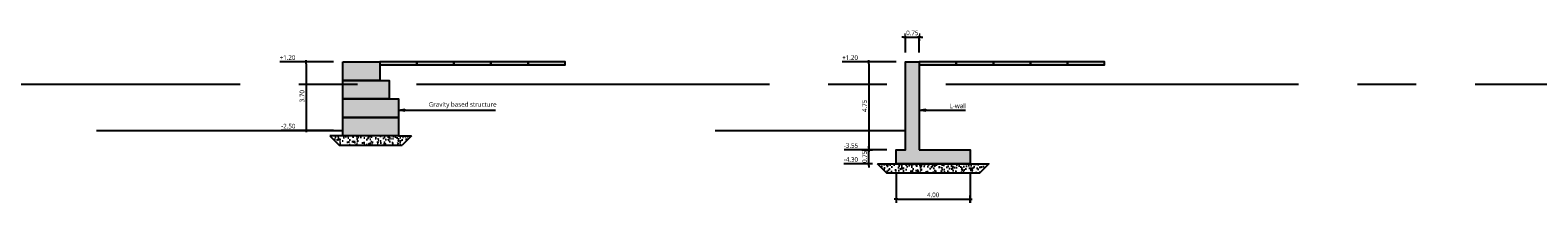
# Model space of a CAD drawing. Header units: metres. Extents: x 2831 to 4656, y -1529 to 547.
# Tile 11 of 20: x 4174 to 4255, y -1466 to -1457. Entities that reach past the tile are written whole.
import ezdxf

# ---------------------------------------------------------------- set-up
doc = ezdxf.new("R2010")
doc.units = ezdxf.units.M
doc.linetypes.add('06 Sections$0$CENTER2', pattern=[28.575000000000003, 19.05, -3.175, 3.175, -3.175])
for name, color, linetype in [('06 Sections$0$H000B2-HATCH-018', 1, 'Continuous'), ('06 Sections$0$H000BU-HATCH-K251', 251, 'Continuous'), ('06 Sections$0$H000BW-HATCH-K253', 253, 'Continuous'), ('06 Sections$0$H000E4-GEN-035', 3, 'Continuous'), ('06 Sections$0$H000E5-GEN-050', 4, 'Continuous'), ('06 Sections$0$H000H3-TEXT-025', 7, 'Continuous'), ('06 Sections$0$H000S3-DIM-025', 7, 'Continuous'), ('06 Sections$0$H030L2-SYS-018', 1, '06 Sections$0$CENTER2')]:
    doc.layers.add(name, color=color, linetype=linetype)
doc.styles.add('06 Sections$0$ISO', font='segoeui.ttf')
doc.dimstyles.new('06 Sections$0$WB-M100', dxfattribs={"dimscale": 0.1, "dimtxt": 2.5, "dimasz": 1, "dimexe": 2, "dimexo": 5, "dimgap": 1, "dimtad": 1, "dimzin": 0, "dimdsep": 46, "dimtxsty": '06 Sections$0$ISO', "dimblk1": '06 Sections$0$dimdot', "dimblk2": '06 Sections$0$dimdot', "dimsah": 1, "dimcen": 0, "dimdle": 2, "dimclrd": 256, "dimclre": 256, "dimclrt": 256, "dimadec": 0, "dimazin": 0, "dimtp": 1, "dimtfac": 1, "dimtix": 1, "dimtmove": 0, "dimatfit": 3, "dimldrblk": '06 Sections$0$dimpijl', "dimfxl": 2, "dimtolj": 1, "dimtzin": 1, "dimlwd": -1, "dimlwe": -1, "dimarcsym": 0})

# ---------------------------------------------------------------- blocks, each defined once
blk = doc.blocks.new('06 Sections$0$dimdot')
blk.add_line((-1.002423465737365, 0), (0.9975765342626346, 0))
at = {"const_width": 0.5}
blk.add_lwpolyline([(-0.2524234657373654, 0, 1), (0.2475765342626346, 0, 1)], format="xyb", close=True, dxfattribs=at)
blk.add_lwpolyline([(-0.002423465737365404, -2), (-0.002423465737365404, 2)])
blk = doc.blocks.new('*D446')
at = {"layer": '06 Sections$0$H000S3-DIM-025', "transparency": 16777216}
for p, q in [((881.3236780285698, 1.2), (879.6523730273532, 1.2)), ((879.8523730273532, 1.099999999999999), (879.8523730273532, -2.400000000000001)), ((879.9641014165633, -2.500000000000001), (879.6523730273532, -2.500000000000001))]:
    blk.add_line(p, q, dxfattribs=at)
at = {"layer": '06 Sections$0$H000S3-DIM-025', "transparency": 16777216, "xscale": 0.1, "yscale": 0.1, "zscale": 0.1}
for p, rotation in [((879.8523730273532, 1.2), 90), ((879.8523730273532, -2.500000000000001), 270)]:
    blk.add_blockref('06 Sections$0$dimdot', p, dxfattribs=dict(at, rotation=rotation))
at = {"layer": '06 Sections$0$H000S3-DIM-025', "transparency": 16777216, "insert": (879.6231017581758, -0.6500000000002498), "char_height": 0.25, "attachment_point": 5, "rotation": 90, "style": '06 Sections$0$ISO', "bg_fill": 3, "box_fill_scale": 1.1, "bg_fill_color": 256, "bg_fill_true_color": 13158600, "bg_fill_transparency": 0}
blk.add_mtext('\\A1;3.70', dxfattribs=at)
blk = doc.blocks.new('06 Sections$0$dimpijl')
at = {"linetype": 'Continuous'}
blk.add_hatch(color=256, dxfattribs=at).paths.add_polyline_path([(-8.881784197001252e-16, -3.642919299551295e-17), (-3.5, 0.5833333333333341), (-3.5, -0.5833333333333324)])
for p, q in [((-3.5, 0.5833333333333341), (0, 0)), ((-3.5, 0.5833333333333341), (-3.5, -0.5833333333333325)), ((0, 0), (-3.5, -0.5833333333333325))]:
    blk.add_line(p, q, dxfattribs=at)
blk = doc.blocks.new('*D374')
at = {"layer": '06 Sections$0$H000S3-DIM-025', "transparency": 16777216}
for p, q in [((879.5623801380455, 1.20024234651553), (878.4184122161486, 1.20024234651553)), ((879.7623801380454, 1.2), (879.5623801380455, 1.20024234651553)), ((881.3236780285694, 1.2), (879.7623801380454, 1.2))]:
    blk.add_line(p, q, dxfattribs=at)
at = {"layer": '06 Sections$0$H000S3-DIM-025', "transparency": 16777216, "insert": (878.840396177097, 1.430210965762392), "char_height": 0.25, "attachment_point": 5, "style": '06 Sections$0$ISO', "bg_fill": 3, "box_fill_scale": 1.1, "bg_fill_color": 256, "bg_fill_true_color": 13158600, "bg_fill_transparency": 0}
blk.add_mtext('\\A1;+1.20', dxfattribs=at)
blk = doc.blocks.new('*D447')
at = {"layer": '06 Sections$0$H000S3-DIM-025', "transparency": 16777216}
for p, q in [((911.6939821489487, 1.200000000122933), (910.0226771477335, 1.200000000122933)), ((910.2226771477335, 1.100000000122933), (910.2226771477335, -3.450000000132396)), ((911.1939821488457, -3.550000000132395), (910.0226771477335, -3.550000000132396))]:
    blk.add_line(p, q, dxfattribs=at)
at = {"layer": '06 Sections$0$H000S3-DIM-025', "transparency": 16777216, "xscale": 0.1, "yscale": 0.1, "zscale": 0.1}
for p, rotation in [((910.2226771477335, 1.200000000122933), 90), ((910.2226771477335, -3.550000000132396), 270)]:
    blk.add_blockref('06 Sections$0$dimdot', p, dxfattribs=dict(at, rotation=rotation))
at = {"layer": '06 Sections$0$H000S3-DIM-025', "transparency": 16777216, "insert": (909.9954979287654, -1.175000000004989), "char_height": 0.25, "attachment_point": 5, "rotation": 90, "style": '06 Sections$0$ISO', "bg_fill": 3, "box_fill_scale": 1.1, "bg_fill_color": 256, "bg_fill_true_color": 13158600, "bg_fill_transparency": 0}
blk.add_mtext('\\A1;4.75', dxfattribs=at)
blk = doc.blocks.new('*D375')
at = {"layer": '06 Sections$0$H000S3-DIM-025', "transparency": 16777216}
for p, q in [((909.9326842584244, 1.200242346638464), (908.7887163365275, 1.200242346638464)), ((910.1326842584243, 1.200000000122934), (909.9326842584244, 1.200242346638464)), ((911.6939821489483, 1.200000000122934), (910.1326842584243, 1.200000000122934))]:
    blk.add_line(p, q, dxfattribs=at)
at = {"layer": '06 Sections$0$H000S3-DIM-025', "transparency": 16777216, "insert": (909.2107002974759, 1.430210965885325), "char_height": 0.25, "attachment_point": 5, "style": '06 Sections$0$ISO', "bg_fill": 3, "box_fill_scale": 1.1, "bg_fill_color": 256, "bg_fill_true_color": 13158600, "bg_fill_transparency": 0}
blk.add_mtext('\\A1;+1.20', dxfattribs=at)
blk = doc.blocks.new('*D376')
at = {"layer": '06 Sections$0$H000S3-DIM-025', "transparency": 16777216}
for p, q in [((879.5623801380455, -2.49975765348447), (878.5045349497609, -2.49975765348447)), ((879.7623801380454, -2.5), (879.5623801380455, -2.49975765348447)), ((881.3236780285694, -2.5), (879.7623801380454, -2.5))]:
    blk.add_line(p, q, dxfattribs=at)
at = {"layer": '06 Sections$0$H000S3-DIM-025', "transparency": 16777216, "insert": (878.8834575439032, -2.270486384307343), "char_height": 0.25, "attachment_point": 5, "style": '06 Sections$0$ISO', "bg_fill": 3, "box_fill_scale": 1.1, "bg_fill_color": 256, "bg_fill_true_color": 13158600, "bg_fill_transparency": 0}
blk.add_mtext('\\A1;-2.50', dxfattribs=at)
blk = doc.blocks.new('*D448')
at = {"layer": '06 Sections$0$H000S3-DIM-025', "transparency": 16777216}
for p, q in [((911.1939821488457, -3.550000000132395), (910.0226771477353, -3.550000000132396)), ((910.2226771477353, -3.450000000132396), (910.2226771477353, -3.350000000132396)), ((910.2226771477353, -4.300000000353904), (910.2226771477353, -3.550000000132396)), ((910.1939821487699, -4.300000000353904), (910.0226771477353, -4.300000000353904)), ((910.2226771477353, -4.400000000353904), (910.2226771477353, -4.500000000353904))]:
    blk.add_line(p, q, dxfattribs=at)
at = {"layer": '06 Sections$0$H000S3-DIM-025', "transparency": 16777216, "xscale": 0.1, "yscale": 0.1, "zscale": 0.1}
for p, rotation in [((910.2226771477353, -3.550000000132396), 270), ((910.2226771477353, -4.300000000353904), 90)]:
    blk.add_blockref('06 Sections$0$dimdot', p, dxfattribs=dict(at, rotation=rotation))
at = {"layer": '06 Sections$0$H000S3-DIM-025', "transparency": 16777216, "insert": (909.993405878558, -3.925000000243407), "char_height": 0.25, "attachment_point": 5, "rotation": 90, "style": '06 Sections$0$ISO', "bg_fill": 3, "box_fill_scale": 1.1, "bg_fill_color": 256, "bg_fill_true_color": 13158600, "bg_fill_transparency": 0}
blk.add_mtext('\\A1;0.75', dxfattribs=at)
blk = doc.blocks.new('*D377')
at = {"layer": '06 Sections$0$H000S3-DIM-025', "transparency": 16777216}
for p, q in [((909.9326842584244, -3.549272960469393), (908.883730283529, -3.549272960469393)), ((910.1326842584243, -3.550000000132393), (909.9326842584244, -3.549272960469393)), ((911.1939821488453, -3.550000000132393), (910.1326842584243, -3.550000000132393))]:
    blk.add_line(p, q, dxfattribs=at)
at = {"layer": '06 Sections$0$H000S3-DIM-025', "transparency": 16777216, "insert": (909.2582072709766, -3.320001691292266), "char_height": 0.25, "attachment_point": 5, "style": '06 Sections$0$ISO', "bg_fill": 3, "box_fill_scale": 1.1, "bg_fill_color": 256, "bg_fill_true_color": 13158600, "bg_fill_transparency": 0}
blk.add_mtext('\\A1;-3.55', dxfattribs=at)
blk = doc.blocks.new('*D378')
at = {"layer": '06 Sections$0$H000S3-DIM-025', "transparency": 16777216}
for p, q in [((909.9326842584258, -4.299757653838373), (908.8748390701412, -4.299757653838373)), ((910.1326842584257, -4.300000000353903), (909.9326842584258, -4.299757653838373)), ((910.1939821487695, -4.300000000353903), (910.1326842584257, -4.300000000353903))]:
    blk.add_line(p, q, dxfattribs=at)
at = {"layer": '06 Sections$0$H000S3-DIM-025', "transparency": 16777216, "insert": (909.2537616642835, -4.070486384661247), "char_height": 0.25, "attachment_point": 5, "style": '06 Sections$0$ISO', "bg_fill": 3, "box_fill_scale": 1.1, "bg_fill_color": 256, "bg_fill_true_color": 13158600, "bg_fill_transparency": 0}
blk.add_mtext('\\A1;-4.30', dxfattribs=at)
blk = doc.blocks.new('*D449')
at = {"layer": '06 Sections$0$H000S3-DIM-025', "transparency": 16777216}
for p, q in [((911.693982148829, -4.800000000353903), (911.693982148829, -6.409226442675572)), ((915.693982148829, -4.800000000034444), (915.693982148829, -6.409226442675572)), ((911.7939821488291, -6.209226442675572), (915.593982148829, -6.209226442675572))]:
    blk.add_line(p, q, dxfattribs=at)
at = {"layer": '06 Sections$0$H000S3-DIM-025', "transparency": 16777216, "xscale": 0.1, "yscale": 0.1, "zscale": 0.1, "rotation": 180}
blk.add_blockref('06 Sections$0$dimdot', (911.693982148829, -6.209226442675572), dxfattribs=at)
at = {"layer": '06 Sections$0$H000S3-DIM-025', "transparency": 16777216, "xscale": 0.1, "yscale": 0.1, "zscale": 0.1}
blk.add_blockref('06 Sections$0$dimdot', (915.693982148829, -6.209226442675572), dxfattribs=at)
at = {"layer": '06 Sections$0$H000S3-DIM-025', "transparency": 16777216, "insert": (913.693982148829, -5.979955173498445), "char_height": 0.25, "attachment_point": 5, "style": '06 Sections$0$ISO', "bg_fill": 3, "box_fill_scale": 1.1, "bg_fill_color": 256, "bg_fill_true_color": 13158600, "bg_fill_transparency": 0}
blk.add_mtext('\\A1;4.00', dxfattribs=at)
blk = doc.blocks.new('*D450')
at = {"layer": '06 Sections$0$H000S3-DIM-025', "transparency": 16777216}
for p, q in [((912.0939821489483, 2.534117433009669), (911.9939821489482, 2.534117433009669)), ((912.1939821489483, 1.700000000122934), (912.1939821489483, 2.734117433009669)), ((912.1939821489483, 2.534117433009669), (912.9439821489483, 2.534117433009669)), ((912.9439821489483, 1.70000000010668), (912.9439821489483, 2.734117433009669)), ((913.0439821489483, 2.534117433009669), (913.1439821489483, 2.534117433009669))]:
    blk.add_line(p, q, dxfattribs=at)
at = {"layer": '06 Sections$0$H000S3-DIM-025', "transparency": 16777216, "xscale": 0.1, "yscale": 0.1, "zscale": 0.1}
blk.add_blockref('06 Sections$0$dimdot', (912.1939821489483, 2.534117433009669), dxfattribs=at)
at = {"layer": '06 Sections$0$H000S3-DIM-025', "transparency": 16777216, "xscale": 0.1, "yscale": 0.1, "zscale": 0.1, "rotation": 180}
blk.add_blockref('06 Sections$0$dimdot', (912.9439821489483, 2.534117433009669), dxfattribs=at)
at = {"layer": '06 Sections$0$H000S3-DIM-025', "transparency": 16777216, "insert": (912.5689821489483, 2.763388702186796), "char_height": 0.25, "attachment_point": 5, "style": '06 Sections$0$ISO', "bg_fill": 3, "box_fill_scale": 1.1, "bg_fill_color": 256, "bg_fill_true_color": 13158600, "bg_fill_transparency": 0}
blk.add_mtext('\\A1;0.75', dxfattribs=at)
blk = doc.blocks.new('06 Sections')
at = {"layer": '06 Sections$0$H000B2-HATCH-018'}
h = blk.add_hatch(dxfattribs=at)
h.set_pattern_fill('AR-CONC', color=256, scale=0.003)
h.set_pattern_definition([(49.99999999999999, (295.7182770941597, -0.4118090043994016), (0.546554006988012, -0.04781725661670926), [0.05715000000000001, -0.62865]), (355, (295.7182770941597, -0.4118090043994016), (-0.105730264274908, 0.5731705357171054), [0.04572, -0.50292175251]), (100.4514447, (295.7638231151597, -0.4157937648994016), (0.4408237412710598, 0.5253532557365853), [0.04857002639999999, -0.5342707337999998]), (46.18420000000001, (295.7182770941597, -0.2594090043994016), (0.8132371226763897, -0.1261269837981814), [0.085725, -0.942975]), (96.63555760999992, (295.7860467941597, -0.2699195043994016), (0.712212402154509, 0.7422783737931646), [0.07285506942, -0.80140682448]), (351.1841511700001, (295.7182770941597, -0.2594090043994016), (0.7122124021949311, 0.742278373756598), [0.06857990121, -0.75437919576]), (21, (295.7944770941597, -0.2975090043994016), (0.4548431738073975, -0.3067955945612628), [0.05715000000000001, -0.62865]), (326.0000000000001, (295.7944770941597, -0.2975090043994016), (0.1854060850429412, 0.5525638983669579), [0.04572, -0.5029199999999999]), (71.45144499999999, (295.8323806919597, -0.3230753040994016), (0.6402492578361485, 0.2457683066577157), [0.04857002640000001, -0.5342698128]), (37.50000000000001, (295.7182770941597, -0.4118090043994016), (0.00926580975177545, 0.2536651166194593), [0, -0.496824, 0, -0.51054, 0, -0.5048250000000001]), (7.499999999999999, (295.7182770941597, -0.4118090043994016), (0.2004589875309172, 0.3005417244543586), [0, -0.291084, 0, -0.485394, 0, -0.192405]), (327.5, (295.5483510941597, -0.4118090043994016), (0.4067717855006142, -0.01718623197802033), [0, -0.1905, 0, -0.59436, 0, -0.78867]), (317.5, (295.4721510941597, -0.4118090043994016), (0.4443875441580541, 0.07627947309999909), [0, -0.24765, 0, -0.394716, 0, -0.56007])])
h.paths.add_polyline_path([(881.1236780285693, -2.8), (881.6236780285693, -3.3), (885.0236780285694, -3.3), (885.5236780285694, -2.8)])
h = blk.add_hatch(dxfattribs=at)
h.set_pattern_fill('AR-CONC', color=256, scale=0.003)
h.set_pattern_definition([(49.99999999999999, (326.137139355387, -1.973699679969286), (0.546554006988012, -0.04781725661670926), [0.05715000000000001, -0.62865]), (355, (326.137139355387, -1.973699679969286), (-0.105730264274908, 0.5731705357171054), [0.04572, -0.50292175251]), (100.4514447, (326.182685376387, -1.977684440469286), (0.4408237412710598, 0.5253532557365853), [0.04857002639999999, -0.5342707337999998]), (46.18420000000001, (326.137139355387, -1.821299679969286), (0.8132371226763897, -0.1261269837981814), [0.085725, -0.942975]), (96.63555760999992, (326.204909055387, -1.831810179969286), (0.712212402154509, 0.7422783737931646), [0.07285506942, -0.80140682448]), (351.1841511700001, (326.137139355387, -1.821299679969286), (0.7122124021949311, 0.742278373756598), [0.06857990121, -0.75437919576]), (21, (326.213339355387, -1.859399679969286), (0.4548431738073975, -0.3067955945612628), [0.05715000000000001, -0.62865]), (326.0000000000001, (326.213339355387, -1.859399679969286), (0.1854060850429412, 0.5525638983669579), [0.04572, -0.5029199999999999]), (71.45144499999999, (326.251242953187, -1.884965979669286), (0.6402492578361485, 0.2457683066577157), [0.04857002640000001, -0.5342698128]), (37.50000000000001, (326.137139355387, -1.973699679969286), (0.00926580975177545, 0.2536651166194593), [0, -0.496824, 0, -0.51054, 0, -0.5048250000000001]), (7.499999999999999, (326.137139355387, -1.973699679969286), (0.2004589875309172, 0.3005417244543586), [0, -0.291084, 0, -0.485394, 0, -0.192405]), (327.5, (325.967213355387, -1.973699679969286), (0.4067717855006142, -0.01718623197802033), [0, -0.1905, 0, -0.59436, 0, -0.78867]), (317.5, (325.891013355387, -1.973699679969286), (0.4443875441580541, 0.07627947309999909), [0, -0.24765, 0, -0.394716, 0, -0.56007])])
h.paths.add_polyline_path([(910.6939821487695, -4.300000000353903), (911.1939821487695, -4.800000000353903), (916.193982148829, -4.800000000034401), (916.693982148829, -4.300000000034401)])
at = {"layer": '06 Sections$0$H000BU-HATCH-K251'}
h = blk.add_hatch(color=256, dxfattribs=at)
h.dxf.hatch_style = 1
h.paths.add_polyline_path([(883.8236780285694, 1.2), (883.8236780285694, 1.05), (885.8236780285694, 1.05), (885.8236780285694, 1.2)])
h = blk.add_hatch(color=256, dxfattribs=at)
h.dxf.hatch_style = 1
h.paths.add_polyline_path([(885.8236780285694, 1.2), (885.8236780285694, 1.05), (887.8236780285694, 1.05), (887.8236780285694, 1.2)])
h = blk.add_hatch(color=256, dxfattribs=at)
h.dxf.hatch_style = 1
h.paths.add_polyline_path([(887.8236780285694, 1.2), (887.8236780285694, 1.05), (889.8236780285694, 1.05), (889.8236780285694, 1.2)])
h = blk.add_hatch(color=256, dxfattribs=at)
h.dxf.hatch_style = 1
h.paths.add_polyline_path([(889.8236780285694, 1.2), (889.8236780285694, 1.05), (891.8236780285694, 1.05), (891.8236780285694, 1.2)])
h = blk.add_hatch(color=256, dxfattribs=at)
h.dxf.hatch_style = 1
h.paths.add_polyline_path([(891.8236780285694, 1.2), (891.8236780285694, 1.05), (893.8236780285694, 1.05), (893.8236780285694, 1.2)])
h = blk.add_hatch(color=256, dxfattribs=at)
h.dxf.hatch_style = 1
h.paths.add_polyline_path([(912.9439821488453, -3.55000000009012), (915.6939821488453, -3.549999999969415), (915.693982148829, -4.299999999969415), (911.693982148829, -4.300000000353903), (911.6939821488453, -3.550000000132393), (912.1939821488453, -3.550000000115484), (912.1939821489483, 1.200000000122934), (912.9439821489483, 1.20000000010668), (912.9439821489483, 0.9500000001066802)])
h = blk.add_hatch(color=256, dxfattribs=at)
h.dxf.hatch_style = 1
h.paths.add_polyline_path([(912.9439821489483, 1.20000000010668), (912.9439821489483, 1.05000000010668), (922.9439821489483, 1.05000000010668), (922.9439821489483, 1.20000000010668)])
at = {"layer": '06 Sections$0$H000BW-HATCH-K253'}
h = blk.add_hatch(color=256, dxfattribs=at)
h.dxf.hatch_style = 1
h.paths.add_polyline_path([(883.8236780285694, 0.2000000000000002), (883.8236780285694, 1.2), (881.8236780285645, 1.199999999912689), (881.8236780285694, 0.2000000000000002)])
h = blk.add_hatch(color=256, dxfattribs=at)
h.dxf.hatch_style = 1
h.paths.add_polyline_path([(884.3236780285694, -0.7999999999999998), (884.3236780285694, 0.2000000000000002), (881.8236780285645, 0.1999999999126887), (881.8236780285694, -0.7999999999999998)])
h = blk.add_hatch(color=256, dxfattribs=at)
h.dxf.hatch_style = 1
h.paths.add_polyline_path([(884.8236780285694, -1.8), (884.8236780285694, -0.7999999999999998), (881.8236780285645, -0.8000000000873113), (881.8236780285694, -1.8)])
h = blk.add_hatch(color=256, dxfattribs=at)
h.dxf.hatch_style = 1
h.paths.add_polyline_path([(884.8236780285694, -2.8), (884.8236780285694, -1.8), (881.8236780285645, -1.800000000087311), (881.8236780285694, -2.8)])
at = {"layer": '06 Sections$0$H000E4-GEN-035'}
for p, q in [((868.5281478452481, -2.5), (881.8236780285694, -2.5)), ((881.8236780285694, -2.8), (881.1236780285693, -2.8)), ((881.1236780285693, -2.8), (881.6236780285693, -3.3)), ((884.8236780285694, -2.8), (885.5236780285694, -2.8)), ((885.5236780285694, -2.8), (885.0236780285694, -3.3)), ((901.9332987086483, -2.5), (912.193982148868, -2.5)), ((881.6236780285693, -3.3), (885.0236780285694, -3.3))]:
    blk.add_line(p, q, dxfattribs=at)
for points in [[(883.8236780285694, 1.05), (885.8236780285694, 1.05), (885.8236780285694, 1.2), (883.8236780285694, 1.2)], [(885.8236780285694, 1.05), (887.8236780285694, 1.05), (887.8236780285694, 1.2), (885.8236780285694, 1.2)], [(887.8236780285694, 1.05), (889.8236780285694, 1.05), (889.8236780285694, 1.2), (887.8236780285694, 1.2)], [(889.8236780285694, 1.05), (891.8236780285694, 1.05), (891.8236780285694, 1.2), (889.8236780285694, 1.2)], [(891.8236780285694, 1.05), (893.8236780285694, 1.05), (893.8236780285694, 1.2), (891.8236780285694, 1.2)]]:
    blk.add_lwpolyline(points, close=True, dxfattribs=at)
at = {"layer": '06 Sections$0$H000E4-GEN-035', "elevation": 2.384185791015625e-10}
for points in [[(912.9439821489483, 1.05000000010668), (914.9439821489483, 1.05000000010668), (914.9439821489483, 1.20000000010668), (912.9439821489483, 1.20000000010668)], [(914.9439821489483, 1.05000000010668), (916.9439821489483, 1.05000000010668), (916.9439821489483, 1.20000000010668), (914.9439821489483, 1.20000000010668)], [(916.9439821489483, 1.05000000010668), (918.9439821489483, 1.05000000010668), (918.9439821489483, 1.20000000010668), (916.9439821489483, 1.20000000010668)], [(918.9439821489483, 1.05000000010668), (920.9439821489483, 1.05000000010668), (920.9439821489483, 1.20000000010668), (918.9439821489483, 1.20000000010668)], [(920.9439821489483, 1.05000000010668), (922.9439821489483, 1.05000000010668), (922.9439821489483, 1.20000000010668), (920.9439821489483, 1.20000000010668)], [(910.6939821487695, -4.300000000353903), (916.693982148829, -4.300000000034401), (916.193982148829, -4.800000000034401), (911.1939821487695, -4.800000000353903)]]:
    blk.add_lwpolyline(points, close=True, dxfattribs=at)
at = {"layer": '06 Sections$0$H000E5-GEN-050'}
for points in [[(881.8236780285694, 1.2), (883.8236780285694, 1.2), (883.8236780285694, 0.2000000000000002), (881.8236780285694, 0.2000000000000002)], [(881.8236780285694, 0.2000000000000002), (884.3236780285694, 0.2000000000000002), (884.3236780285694, -0.7999999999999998), (881.8236780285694, -0.7999999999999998)], [(881.8236780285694, -0.7999999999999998), (884.8236780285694, -0.7999999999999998), (884.8236780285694, -1.8), (881.8236780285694, -1.8)], [(881.8236780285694, -1.8), (884.8236780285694, -1.8), (884.8236780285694, -2.8), (881.8236780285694, -2.8)]]:
    blk.add_lwpolyline(points, close=True, dxfattribs=at)
at = {"layer": '06 Sections$0$H000E5-GEN-050', "elevation": 2.384185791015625e-10}
blk.add_lwpolyline([(912.9439821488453, -3.55000000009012), (915.6939821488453, -3.550000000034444), (915.693982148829, -4.300000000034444), (911.693982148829, -4.300000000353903), (911.6939821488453, -3.550000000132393), (912.1939821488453, -3.550000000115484), (912.1939821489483, 1.200000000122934), (912.9439821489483, 1.20000000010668), (912.9439821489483, 0.9500000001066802)], close=True, dxfattribs=at)
at = {"layer": '06 Sections$0$H030L2-SYS-018'}
blk.add_line((-171.474579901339, 0), (1168.019820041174, 0), dxfattribs=at)
at = {"layer": '06 Sections$0$H000H3-TEXT-025', "char_height": 0.25, "attachment_point": 7, "style": '06 Sections$0$ISO'}
for s, insert in [('\\A1;Gravity based structure', (886.4658209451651, -1.301988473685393)), ('\\A1;L-wall', (914.584485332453, -1.301988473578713))]:
    blk.add_mtext(s, dxfattribs=dict(at, insert=insert))
at = {"layer": '06 Sections$0$H000H3-TEXT-025', "annotation_type": 0, "has_hookline": 1, "hookline_direction": 0}
for points, text_width in [([(884.8280384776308, -1.401988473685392), (886.3658209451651, -1.401988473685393)], 3.604428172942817), ([(912.9467028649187, -1.401988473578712), (914.484485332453, -1.401988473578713)], 0.8617503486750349)]:
    blk.add_leader(points, dimstyle='06 Sections$0$WB-M100', dxfattribs=dict(at, text_width=text_width))
at = {"layer": '06 Sections$0$H000S3-DIM-025'}
dim = blk.add_linear_dim(base=(879.8523730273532, -2.500000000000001), p1=(881.8236780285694, 1.199999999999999), p2=(880.4641014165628, -2.5), angle=90, dimstyle='06 Sections$0$WB-M100', override={"dimpost": '<>', "dimtmove": 1, "dimtfill": 1}, dxfattribs=at)
dim.commit()
dim.dimension.update_dxf_attribs({"geometry": '*D446', "text_midpoint": (879.6231017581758, -0.6500000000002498)})
dim = blk.add_ordinate_dim(feature_location=(881.8236780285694, 1.2), offset=(-2.4612978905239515, 0.00024234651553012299), dtype=0, origin=(931.1743698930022, 0), dimstyle='06 Sections$0$WB-M100', override={"dimpost": '+<>', "dimtfill": 1}, dxfattribs=at)
dim.commit()
dim.dimension.update_dxf_attribs({"geometry": '*D374', "text_midpoint": (878.840396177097, 1.430210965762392)})
dim = blk.add_linear_dim(base=(910.2226771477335, -3.550000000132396), p1=(912.1939821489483, 1.200000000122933), p2=(911.6939821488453, -3.550000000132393), angle=90, dimstyle='06 Sections$0$WB-M100', override={"dimpost": '<>', "dimtmove": 1, "dimtfill": 1}, dxfattribs=at)
dim.commit()
dim.dimension.update_dxf_attribs({"geometry": '*D447', "text_midpoint": (909.9954979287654, -1.175000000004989)})
dim = blk.add_ordinate_dim(feature_location=(912.1939821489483, 1.200000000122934), offset=(-2.4612978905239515, 0.00024234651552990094), dtype=0, origin=(961.5446740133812, 1.22933663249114e-10), dimstyle='06 Sections$0$WB-M100', override={"dimpost": '+<>', "dimtfill": 1}, dxfattribs=at)
dim.commit()
dim.dimension.update_dxf_attribs({"geometry": '*D375', "text_midpoint": (909.2107002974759, 1.430210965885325)})
dim = blk.add_linear_dim(base=(910.2226771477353, -3.550000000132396), p1=(910.6939821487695, -4.300000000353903), p2=(911.6939821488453, -3.550000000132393), angle=270, dimstyle='06 Sections$0$WB-M100', override={"dimpost": '<>', "dimtmove": 1, "dimtfill": 1}, dxfattribs=at)
dim.commit()
dim.dimension.update_dxf_attribs({"geometry": '*D448', "text_midpoint": (909.993405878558, -3.925000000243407)})
dim = blk.add_linear_dim(base=(912.9439821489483, 2.534117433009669), p1=(912.1939821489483, 1.200000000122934), p2=(912.9439821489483, 1.20000000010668), dimstyle='06 Sections$0$WB-M100', override={"dimpost": '<>', "dimtmove": 1, "dimtfill": 1}, dxfattribs=at)
dim.commit()
dim.dimension.update_dxf_attribs({"geometry": '*D450', "text_midpoint": (912.5689821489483, 2.763388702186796)})
dim = blk.add_ordinate_dim(feature_location=(881.8236780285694, -2.5), offset=(-2.4612978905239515, 0.00024234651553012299), dtype=0, origin=(931.1743698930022, 0), dimstyle='06 Sections$0$WB-M100', override={"dimpost": '-<>', "dimtfill": 1}, dxfattribs=at)
dim.commit()
dim.dimension.update_dxf_attribs({"geometry": '*D376', "text_midpoint": (878.8834575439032, -2.270486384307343)})
dim = blk.add_ordinate_dim(feature_location=(911.6939821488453, -3.550000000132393), offset=(-1.9612978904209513, 0.0007270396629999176), dtype=0, origin=(931.1743698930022, 0), dimstyle='06 Sections$0$WB-M100', override={"dimpost": '-<>', "dimtfill": 1}, dxfattribs=at)
dim.commit()
dim.dimension.update_dxf_attribs({"geometry": '*D377', "text_midpoint": (909.2582072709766, -3.320001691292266)})
dim = blk.add_ordinate_dim(feature_location=(910.6939821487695, -4.300000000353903), offset=(-0.9612978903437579, 0.00024234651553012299), dtype=0, origin=(931.1743698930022, 0), dimstyle='06 Sections$0$WB-M100', override={"dimpost": '-<>', "dimtfill": 1}, dxfattribs=at)
dim.commit()
dim.dimension.update_dxf_attribs({"geometry": '*D378', "text_midpoint": (909.2537616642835, -4.070486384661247)})
dim = blk.add_linear_dim(base=(915.693982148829, -6.209226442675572), p1=(911.693982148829, -4.300000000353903), p2=(915.693982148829, -4.300000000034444), dimstyle='06 Sections$0$WB-M100', override={"dimpost": '<>', "dimtmove": 1, "dimtfill": 1}, dxfattribs=at)
dim.commit()
dim.dimension.update_dxf_attribs({"geometry": '*D449', "text_midpoint": (913.693982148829, -5.979955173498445)})

msp = doc.modelspace()

# ---------------------------------------------------------------- block references
msp.add_blockref('06 Sections', (3308.803529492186, -1460.004149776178))

doc.saveas('drawing.dxf')
